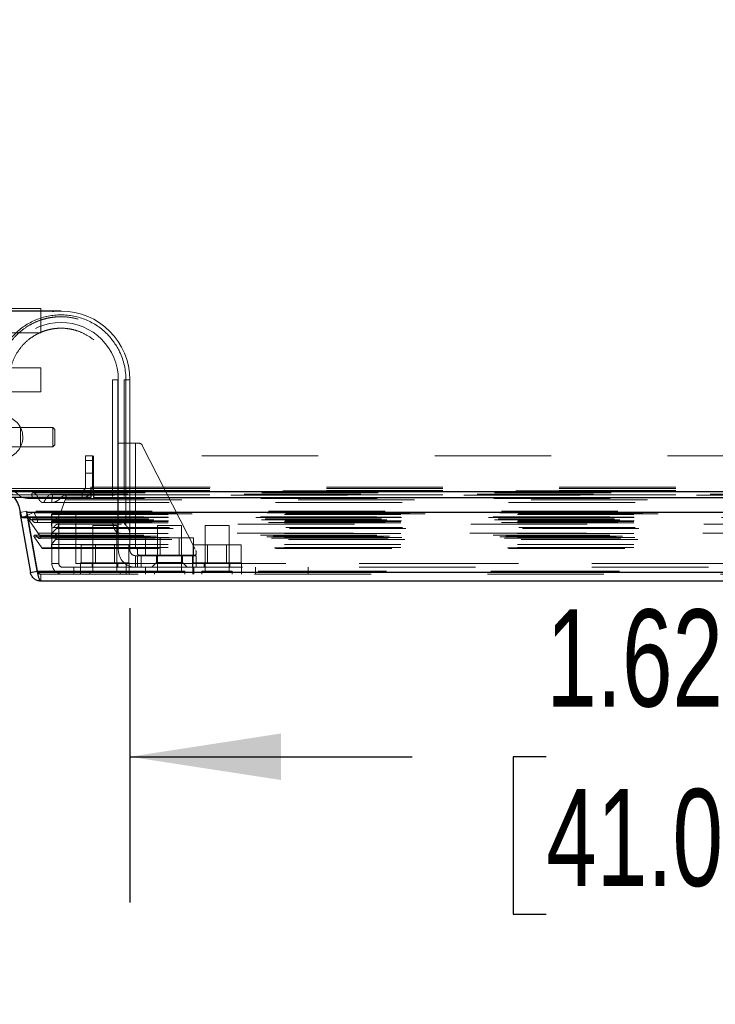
# Model space of a CAD drawing. Header units: inches. Extents: x 0.2 to 10.7, y 0.2 to 7.9.
# Tile 62 of 105: x 3.07 to 3.667, y 5.927 to 6.772. Entities that reach past the tile are written whole.
import ezdxf

# ---------------------------------------------------------------- set-up
doc = ezdxf.new("R2010")
doc.units = ezdxf.units.IN
doc.header["$MEASUREMENT"] = 0
doc.linetypes.add('HIDDEN', pattern=[0.075, 0.05, -0.025])
doc.layers.add('DIMENSIONS', color=140, linetype='Continuous')
doc.styles.add('SLDTEXTSTYLE0', font='TXT', dxfattribs={"width": 0.7})
doc.dimstyles.new('SLDDIMSTYLE1', dxfattribs={"dimtxt": 0.084961, "dimasz": 0.13, "dimexe": 0, "dimexo": 0.0625, "dimgap": 0.02124, "dimtad": 0, "dimtih": 1, "dimtoh": 1, "dimlfac": 12, "dimrnd": 1e-09, "dimzin": 12, "dimdsep": 46, "dimtxsty": 'SLDTEXTSTYLE0', "dimsah": 1, "dimcen": 0.09, "dimadec": 0, "dimazin": 3, "dimtfac": 1, "dimtmove": 0, "dimatfit": 0, "dimfxl": 0, "dimfrac": 2, "dimtolj": 1, "dimtzin": 12, "dimarcsym": 0})

# ---------------------------------------------------------------- blocks, each defined once
blk = doc.blocks.new('_D_2')
at = {"layer": 'DIMENSIONS'}
for p, q in [((2.9148, 6.52233), (2.9148, 6.77233)), ((3.05536, 6.52233), (2.7898, 6.52233)), ((3.00788, 6.36227), (2.7898, 6.36227)), ((2.9148, 6.06432), (2.9148, 6.36227)), ((2.3816, 6.06432), (2.35307, 6.06432)), ((2.35307, 6.06432), (2.35307, 5.92929)), ((2.63407, 6.06432), (2.6626, 6.06432)), ((2.6626, 6.06432), (2.6626, 5.92929)), ((2.78724, 6.06432), (2.9148, 6.06432)), ((2.35307, 5.92929), (2.3816, 5.92929)), ((2.6626, 5.92929), (2.63407, 5.92929))]:
    blk.add_line(p, q, dxfattribs=at)
for points in [[(2.9148, 6.52233), (2.9348, 6.65233), (2.8948, 6.65233)], [(2.9148, 6.36227), (2.8948, 6.23227), (2.9348, 6.23227)]]:
    blk.add_solid(points, dxfattribs=at)
at = {"layer": 'DIMENSIONS', "char_height": 0.083333, "attachment_point": 1, "style": 'SLDTEXTSTYLE0'}
for s, insert in [('1.92', (2.3816, 6.19076)), ('48.8', (2.3816, 6.03671))]:
    blk.add_mtext(s, dxfattribs=dict(at, insert=insert))
blk = doc.blocks.new('_D_4')
at = {"layer": 'DIMENSIONS'}
for p, q in [((3.02981, 6.34035), (3.02981, 6.01479)), ((3.16442, 6.26727), (3.16442, 6.01479)), ((3.02981, 6.13979), (2.77981, 6.13979)), ((3.16442, 6.13979), (3.40697, 6.13979)), ((3.5221, 6.13979), (3.49357, 6.13979)), ((3.49357, 6.13979), (3.49357, 6.00476)), ((3.77457, 6.13979), (3.8031, 6.13979)), ((3.8031, 6.13979), (3.8031, 6.00476)), ((3.49357, 6.00476), (3.5221, 6.00476)), ((3.8031, 6.00476), (3.77457, 6.00476))]:
    blk.add_line(p, q, dxfattribs=at)
for points in [[(3.02981, 6.13979), (2.89981, 6.15979), (2.89981, 6.11979)], [(3.16442, 6.13979), (3.29442, 6.11979), (3.29442, 6.15979)]]:
    blk.add_solid(points, dxfattribs=at)
at = {"layer": 'DIMENSIONS', "char_height": 0.083333, "attachment_point": 1, "style": 'SLDTEXTSTYLE0'}
for s, insert in [('1.62', (3.5221, 6.26623)), ('41.0', (3.5221, 6.11218))]:
    blk.add_mtext(s, dxfattribs=dict(at, insert=insert))

msp = doc.modelspace()

# ---------------------------------------------------------------- linework, layer by layer
at = {"color": 7, "linetype": 'HIDDEN', "lineweight": 18}
for p, q in [((3.087891, 6.5245215), (3.0384118, 6.5245215)), ((3.087891, 6.5036882), (3.087891, 6.5245215)), ((3.0384118, 6.5036882), (3.087891, 6.5036882)), ((3.087891, 6.4736882), (3.0384118, 6.4736882)), ((3.087891, 6.4528549), (3.087891, 6.4736882)), ((3.1496572, 6.4632715), (3.1496572, 6.3418805)), ((3.1540829, 6.3418805), (3.1540829, 6.4632715)), ((3.1540829, 6.4632715), (3.1540829, 6.3418805)), ((3.1540829, 6.3418805), (3.1540829, 6.4632715)), ((3.1540829, 6.4632715), (3.1540829, 6.3418805)), ((3.1540829, 6.3418805), (3.1540829, 6.4632715)), ((3.1540829, 6.4632715), (3.1540829, 6.3418805)), ((3.1540829, 6.3418805), (3.1540829, 6.4632715)), ((3.1540829, 6.4632715), (3.1540829, 6.3418805)), ((3.154574, 6.4088096), (3.154574, 6.4632715)), ((3.154574, 6.4632715), (3.154574, 6.3418805)), ((3.1594953, 6.4632716), (3.1594953, 6.3418805)), ((3.1611297, 6.3418805), (3.1611297, 6.4632715)), ((3.1611297, 6.4632715), (3.1611297, 6.3418805)), ((3.1611297, 6.3418805), (3.1611297, 6.4632715)), ((3.1611297, 6.4632715), (3.1611297, 6.3418805)), ((3.1611297, 6.3418805), (3.1611297, 6.4632715)), ((3.1611297, 6.4632715), (3.1611297, 6.3418805)), ((3.1611297, 6.3418805), (3.1611297, 6.4632715)), ((3.1611297, 6.4632715), (3.1611297, 6.3418805)), ((3.1644165, 6.4632715), (3.1644165, 6.4088096)), ((3.0384118, 6.4528549), (3.087891, 6.4528549)), ((3.0705845, 6.422261), (3.0541803, 6.422261)), ((3.0705845, 6.422261), (3.0705845, 6.4058568)), ((3.0705845, 6.422261), (3.0705845, 6.4058568)), ((3.0984717, 6.422261), (3.0705845, 6.422261)), ((3.0984717, 6.422261), (3.0984717, 6.4058568)), ((3.1001121, 6.4206206), (3.0984717, 6.422261)), ((3.1001121, 6.4206206), (3.1001121, 6.4074973)), ((3.0541803, 6.4058568), (3.0705845, 6.4058568)), ((3.0705845, 6.4058568), (3.0984717, 6.4058568)), ((3.0984717, 6.4058568), (3.1001121, 6.4074973)), ((3.154574, 6.4088096), (3.154574, 6.3189146)), ((3.154574, 6.4088096), (3.1693378, 6.4088096)), ((3.1644165, 6.4088096), (3.1644165, 6.3189146)), ((3.1693378, 6.4088096), (3.1693378, 6.3189146)), ((3.1693378, 6.4088096), (3.1722473, 6.4088096)), ((3.1693378, 6.4088096), (3.1693378, 6.3189146)), ((3.1693378, 6.3189146), (3.1693378, 6.4088096)), ((3.1693378, 6.3189146), (3.1693378, 6.4088096)), ((3.1693378, 6.4088096), (3.1693378, 6.3189146)), ((3.1693378, 6.4088096), (3.1693378, 6.3189146)), ((3.1693378, 6.3189146), (3.1693378, 6.4088096)), ((3.1693378, 6.3189146), (3.1693378, 6.4088096)), ((3.1751714, 6.4070166), (3.2211464, 6.316663)), ((3.126391, 6.3981049), (3.126391, 6.3712715)), ((3.132391, 6.3981049), (3.126391, 6.3981049)), ((3.132391, 6.3981049), (3.132391, 6.3712715)), ((4.9263076, 6.3981049), (3.1333076, 6.3981049)), ((3.1333076, 6.3712715), (3.1333076, 6.3981049)), ((3.1333835, 6.3981049), (3.1333835, 6.3712715)), ((3.126391, 6.3939382), (3.132391, 6.3939382)), ((3.132391, 6.3939382), (3.126391, 6.3939382)), ((3.126391, 6.3939382), (3.132391, 6.3939382)), ((3.132391, 6.3939382), (3.126391, 6.3939382)), ((3.126391, 6.3831049), (3.132391, 6.3831049)), ((3.1308835, 6.3712715), (3.1333835, 6.3712715)), ((3.1308835, 6.3712715), (3.1308835, 6.3682715)), ((3.1333076, 6.3712715), (4.9263076, 6.3712715)), ((3.1333076, 6.3712715), (4.9263076, 6.3712715)), ((3.1333076, 6.3700037), (3.1333076, 6.3712715)), ((3.1333835, 6.3712715), (4.9262318, 6.3712715)), ((3.1333835, 6.3712715), (3.1333835, 6.3622715)), ((3.1333835, 6.3712715), (4.9262318, 6.3712715)), ((3.1333835, 6.3712715), (4.9262318, 6.3712715)), ((3.1333835, 6.3712715), (4.9262318, 6.3712715)), ((3.056641, 6.3700037), (3.1333076, 6.3700037)), ((3.130891, 6.3682715), (3.0578836, 6.3682715)), ((3.0634295, 6.3646534), (3.130891, 6.3646534)), ((3.0967977, 6.3650817), (3.0967822, 6.3650817)), ((4.9627758, 6.3650817), (3.0967978, 6.3650817)), ((4.9512532, 6.3643579), (3.1083178, 6.3643579)), ((3.123391, 6.3682715), (3.123391, 6.3622715)), ((3.130891, 6.3682715), (3.130891, 6.367468)), ((3.1333076, 6.367468), (3.1333076, 6.3700037)), ((3.1333076, 6.3700037), (4.9263076, 6.3700037)), ((3.1333076, 6.3682715), (4.9263076, 6.3682715)), ((3.1333076, 6.3646534), (4.9263076, 6.3646534)), ((3.1049372, 6.3490391), (3.1090276, 6.360231)), ((3.1090276, 6.360231), (4.9505469, 6.360231)), ((3.0700234, 6.3494685), (3.0759323, 6.3505104)), ((3.0725659, 6.345243), (3.0813842, 6.349544)), ((3.0759323, 6.3505104), (3.0850168, 6.2989894)), ((4.983633, 6.3505104), (3.0759416, 6.3505104)), ((3.0759416, 6.3495418), (3.0759416, 6.3505104)), ((3.0850261, 6.2989894), (3.0759416, 6.3505104)), ((3.0813842, 6.349544), (4.9781903, 6.349544)), ((4.9779806, 6.3495708), (3.081594, 6.3495708)), ((3.0823479, 6.3490925), (4.9772267, 6.3490925)), ((3.0823479, 6.3490925), (3.0851816, 6.3430742)), ((3.0823479, 6.3490925), (4.9772267, 6.3490925)), ((3.097251, 6.3455049), (3.097251, 6.3475785)), ((3.097251, 6.3475785), (4.9623236, 6.3475785)), ((3.097251, 6.3475785), (4.9623236, 6.3475785)), ((3.1035234, 6.3481771), (3.0975234, 6.3481771)), ((3.0975234, 6.3481771), (3.0975234, 6.3055104)), ((3.0980843, 6.3484215), (3.1041641, 6.3484919)), ((3.0980843, 6.3484215), (4.9614903, 6.3484215)), ((3.0980843, 6.3484215), (4.9614903, 6.3484215)), ((3.1035234, 6.3481771), (3.1035234, 6.3055104)), ((3.1041641, 6.3484919), (4.9554104, 6.3484919)), ((3.1041641, 6.3484919), (4.9554104, 6.3484919)), ((3.1049372, 6.3490391), (4.9546374, 6.3490391)), ((3.1049372, 6.3490391), (4.9546374, 6.3490391)), ((3.1181068, 6.3481771), (4.9415234, 6.3481771)), ((3.1181068, 6.3481771), (3.1181068, 6.3055104)), ((3.0725659, 6.345243), (4.9870087, 6.345243)), ((3.0725659, 6.345243), (4.9870087, 6.345243)), ((3.0766116, 6.3456683), (4.9829629, 6.3456683)), ((3.0767015, 6.3451586), (4.982873, 6.3451586)), ((3.0776345, 6.3431052), (4.98194, 6.3431052)), ((3.0776345, 6.3431052), (3.0875006, 6.329015)), ((3.0789408, 6.3440544), (3.0789019, 6.3440544)), ((4.9806726, 6.3440544), (3.0789409, 6.3440544)), ((3.0836063, 6.3407047), (4.975963, 6.3407047)), ((3.0851816, 6.3430742), (4.9743929, 6.3430742)), ((3.097251, 6.3455049), (4.9623236, 6.3455049)), ((3.097251, 6.3455049), (4.9623236, 6.3455049)), ((3.097251, 6.3405817), (3.097251, 6.3417549)), ((3.097251, 6.3417549), (4.9623236, 6.3417549)), ((3.097251, 6.3417549), (4.9623236, 6.3417549)), ((3.097251, 6.3405817), (4.9623236, 6.3405817)), ((3.0976676, 6.3450882), (4.9619069, 6.3450882)), ((3.0976676, 6.3421715), (4.9619069, 6.3421715)), ((4.9572961, 6.3394713), (3.1022727, 6.3394713)), ((3.1534401, 6.3381771), (3.1326068, 6.3381771)), ((3.1326068, 6.3381771), (3.1326068, 6.2991146)), ((3.1534401, 6.2991146), (3.1534401, 6.3381771)), ((3.154574, 6.3418805), (3.1540829, 6.3418805)), ((3.154574, 6.3418805), (3.1540829, 6.3418805)), ((3.154574, 6.3418805), (3.1540829, 6.3418805)), ((3.154574, 6.3418805), (3.1540829, 6.3418805)), ((3.154574, 6.3418805), (3.1540829, 6.3418805)), ((3.154574, 6.3418805), (3.1540829, 6.3418805)), ((3.154574, 6.3418805), (3.1540829, 6.3418805)), ((3.154574, 6.3418805), (3.1540829, 6.3418805)), ((3.1644165, 6.3418805), (3.1611297, 6.3418805)), ((3.1644165, 6.3418805), (3.1611297, 6.3418805)), ((3.1644165, 6.3418805), (3.1611297, 6.3418805)), ((3.1644165, 6.3418805), (3.1611297, 6.3418805)), ((3.1644165, 6.3418805), (3.1611297, 6.3418805)), ((3.1644165, 6.3418805), (3.1611297, 6.3418805)), ((3.1644165, 6.3418805), (3.1611297, 6.3418805)), ((3.1644165, 6.3418805), (3.1611297, 6.3418805)), ((3.2089539, 6.3381771), (3.1881206, 6.3381771)), ((3.1881206, 6.3381771), (3.1881206, 6.2991146)), ((3.2089539, 6.2991146), (3.2089539, 6.3381771)), ((3.2498568, 6.3381771), (3.2290234, 6.3381771)), ((3.2290234, 6.3381771), (3.2290234, 6.2991146)), ((3.2498568, 6.2991146), (3.2498568, 6.3381771)), ((3.082986, 6.3298895), (3.0829795, 6.3298895)), ((4.976595, 6.3298895), (3.0829862, 6.3298895)), ((3.1030251, 6.331729), (3.0860605, 6.331729)), ((3.0875006, 6.329015), (4.9720739, 6.329015)), ((3.097251, 6.3314111), (3.1015461, 6.3357357)), ((3.097251, 6.3279661), (3.097251, 6.3314111)), ((3.097251, 6.3314111), (4.9623236, 6.3314111)), ((3.0984896, 6.3364108), (3.0985134, 6.3364108)), ((3.0985135, 6.3364108), (4.9610834, 6.3364108)), ((3.1015461, 6.3357357), (4.9580284, 6.3357357)), ((3.1015461, 6.3357357), (4.9580284, 6.3357357)), ((4.9565587, 6.331729), (3.1030251, 6.331729)), ((3.0821982, 6.3284307), (4.9773764, 6.3284307)), ((3.0821982, 6.3284307), (3.088803, 6.3189981)), ((3.0862356, 6.3272624), (4.9733282, 6.3272624)), ((3.097251, 6.3279661), (4.9623236, 6.3279661)), ((3.097251, 6.3219312), (3.1006169, 6.3262395)), ((3.097251, 6.3193987), (3.097251, 6.3219312)), ((3.097251, 6.3219312), (4.9623236, 6.3219312)), ((3.0981696, 6.3279591), (4.9613942, 6.3279591)), ((3.1006169, 6.3262395), (4.9589576, 6.3262395)), ((3.1225275, 6.3062604), (3.1225275, 6.3216771)), ((3.1327755, 6.3216771), (3.1225275, 6.3216771)), ((3.1327755, 6.3062604), (3.1327755, 6.3216771)), ((3.1532714, 6.3216771), (3.1327755, 6.3216771)), ((3.1348609, 6.3216771), (3.1348609, 6.3062604)), ((3.1511859, 6.3062604), (3.1511859, 6.3216771)), ((3.1532714, 6.3062604), (3.1532714, 6.3216771)), ((3.1635194, 6.3216771), (3.1532714, 6.3216771)), ((3.1635194, 6.3062604), (3.1635194, 6.3216771)), ((3.1780413, 6.3123529), (3.1780413, 6.3277696)), ((3.1882893, 6.3277696), (3.1780413, 6.3277696)), ((3.1882893, 6.3123529), (3.1882893, 6.3277696)), ((3.2087852, 6.3277696), (3.1882893, 6.3277696)), ((3.1903748, 6.3277696), (3.1903748, 6.3123529)), ((3.2066998, 6.3123529), (3.2066998, 6.3277696)), ((3.2087852, 6.3123529), (3.2087852, 6.3277696)), ((3.2190332, 6.3277696), (3.2087852, 6.3277696)), ((3.2189442, 6.3062604), (3.2189442, 6.3216771)), ((3.2291921, 6.3216771), (3.2189442, 6.3216771)), ((3.2190332, 6.3123529), (3.2190332, 6.3277696)), ((3.2291921, 6.3062604), (3.2291921, 6.3216771)), ((3.2496881, 6.3216771), (3.2291921, 6.3216771)), ((3.2312776, 6.3216771), (3.2312776, 6.3062604)), ((3.2476026, 6.3062604), (3.2476026, 6.3216771)), ((3.2496881, 6.3062604), (3.2496881, 6.3216771)), ((3.259936, 6.3216771), (3.2496881, 6.3216771)), ((3.259936, 6.3062604), (3.259936, 6.3216771)), ((3.088803, 6.3189981), (4.9707716, 6.3189981)), ((3.0895337, 6.3185653), (4.9700408, 6.3185653)), ((3.097251, 6.3193987), (4.9623236, 6.3193987)), ((3.097251, 6.3193987), (4.9623236, 6.3193987)), ((3.154574, 6.3189146), (3.1693378, 6.3189146)), ((3.154574, 6.3172742), (3.154574, 6.3189146)), ((3.1644165, 6.3189146), (3.1644165, 6.3172742)), ((3.1693378, 6.3123529), (3.1693378, 6.3025104)), ((3.1693378, 6.3123529), (3.1709782, 6.3123529)), ((3.1693378, 6.3025104), (3.1693378, 6.3123529)), ((3.1693378, 6.3123529), (3.1693378, 6.3025104)), ((3.1693378, 6.3025104), (3.1693378, 6.3123529)), ((3.1709782, 6.3172742), (3.1709782, 6.3143214)), ((3.1709782, 6.3123529), (3.1742591, 6.3123529)), ((3.1709782, 6.3025104), (3.1709782, 6.3123529)), ((3.2198627, 6.312681), (3.1726186, 6.312681)), ((3.1742591, 6.3025104), (3.1742591, 6.3123529)), ((3.2182223, 6.3123529), (3.1742591, 6.3123529)), ((3.1742591, 6.3025104), (3.1742591, 6.3123529)), ((3.1742591, 6.3025104), (3.1742591, 6.3123529)), ((3.1742591, 6.3025104), (3.1742591, 6.3123529)), ((3.1873824, 6.3123529), (3.1873824, 6.3064474)), ((3.2096921, 6.3064474), (3.2096921, 6.3123529)), ((3.2182223, 6.3025104), (3.2182223, 6.3123529)), ((3.2182223, 6.3123529), (3.2215032, 6.3123529)), ((3.2182223, 6.3025104), (3.2182223, 6.3123529)), ((3.2182223, 6.3025104), (3.2182223, 6.3123529)), ((3.2182223, 6.3025104), (3.2182223, 6.3123529)), ((3.2215032, 6.3151751), (3.2215032, 6.3143214)), ((3.2215032, 6.3025104), (3.2215032, 6.3123529)), ((3.0975234, 6.3055104), (3.1035234, 6.3055104)), ((3.1181068, 6.3055104), (3.1612734, 6.3055104)), ((3.1638568, 6.3062604), (3.1221901, 6.3062604)), ((3.1221901, 6.3062604), (3.1221901, 6.3025104)), ((3.1319818, 6.3062604), (3.1319818, 6.3025104)), ((3.1540651, 6.3025104), (3.1540651, 6.3062604)), ((3.1612734, 6.3055104), (3.1612734, 6.2965104)), ((3.1612734, 6.3055104), (4.8983568, 6.3055104)), ((3.1612734, 6.3055104), (4.8983568, 6.3055104)), ((4.8983568, 6.3055104), (3.1612734, 6.3055104)), ((4.8983568, 6.3055104), (3.1612734, 6.3055104)), ((3.1638568, 6.3025104), (3.1638568, 6.3062604)), ((3.1873824, 6.3064474), (3.1834454, 6.3025104)), ((3.1873824, 6.3064474), (3.2096921, 6.3064474)), ((3.2136291, 6.3025104), (3.2096921, 6.3064474)), ((3.2602734, 6.3062604), (3.2186068, 6.3062604)), ((3.2186068, 6.3062604), (3.2186068, 6.3025104)), ((3.2283984, 6.3062604), (3.2283984, 6.3025104)), ((3.2504818, 6.3025104), (3.2504818, 6.3062604)), ((3.2602734, 6.3025104), (3.2602734, 6.3062604)), ((3.0848476, 6.2989596), (3.0850168, 6.2989894)), ((3.0850261, 6.2979476), (3.0850261, 6.2989894)), ((4.9745485, 6.2989894), (3.0850261, 6.2989894)), ((3.0850261, 6.2989894), (4.9745485, 6.2989894)), ((3.0850261, 6.2979476), (4.9745485, 6.2979476)), ((4.9716033, 6.2965104), (3.0879712, 6.2965104)), ((3.0879712, 6.2965104), (3.0879712, 6.2905104)), ((3.1065234, 6.3025104), (3.1162734, 6.3025104)), ((3.1162734, 6.3025104), (3.1162734, 6.2965104)), ((3.1162734, 6.3025104), (3.1612734, 6.3025104)), ((3.1221901, 6.3025104), (3.1221901, 6.2965104)), ((3.1560443, 6.2991146), (3.1300026, 6.2991146)), ((3.1300026, 6.2991146), (3.1300026, 6.2965104)), ((3.1560443, 6.2965104), (3.1560443, 6.2991146)), ((3.1612734, 6.3025104), (4.8983568, 6.3025104)), ((3.1638568, 6.2965104), (3.1638568, 6.3025104)), ((3.1777734, 6.3025104), (3.1777734, 6.2965104)), ((3.2115581, 6.2991146), (3.1855164, 6.2991146)), ((3.1855164, 6.2991146), (3.1855164, 6.2965104)), ((3.2115581, 6.2965104), (3.2115581, 6.2991146)), ((3.2186068, 6.3025104), (3.2186068, 6.2965104)), ((3.2194401, 6.2965104), (3.2194401, 6.3025104)), ((3.2524609, 6.2991146), (3.2264193, 6.2991146)), ((3.2264193, 6.2991146), (3.2264193, 6.2965104)), ((3.2524609, 6.2965104), (3.2524609, 6.2991146)), ((3.2602734, 6.2965104), (3.2602734, 6.3025104)), ((3.2725234, 6.3025104), (3.2725234, 6.2965104)), ((3.3175234, 6.3025104), (3.3175234, 6.2965104))]:
    msp.add_line(p, q, dxfattribs=at)
at = {"color": 7, "linetype": 'Continuous', "lineweight": 25}
for p, q in [((3.056641, 6.367468), (3.1333076, 6.367468)), ((3.130891, 6.367468), (3.130891, 6.3622715)), ((3.130891, 6.3646534), (3.1333076, 6.3646534)), ((3.1333076, 6.367468), (4.9263076, 6.367468)), ((3.1333076, 6.367468), (3.1333076, 6.3622715)), ((3.130891, 6.3622715), (3.0578836, 6.3622715)), ((3.1333076, 6.3622715), (4.9263076, 6.3622715)), ((3.0700234, 6.3494685), (3.079108, 6.2979476)), ((3.0759416, 6.3494685), (3.0759416, 6.3495418)), ((4.983633, 6.3494685), (3.0759416, 6.3494685)), ((3.0850261, 6.2979476), (3.0759416, 6.3494685)), ((3.0714327, 6.3456683), (3.0766116, 6.3456683)), ((3.0722005, 6.3451586), (3.0767015, 6.3451586)), ((3.079108, 6.2979476), (3.0848476, 6.2989596)), ((4.9745485, 6.2979476), (3.0850261, 6.2979476)), ((4.9716033, 6.2905104), (3.0879712, 6.2905104))]:
    msp.add_line(p, q, dxfattribs=at)
at = {"color": 7, "linetype": 'HIDDEN', "lineweight": 18, "flags": 128}
for points in [[(4.9959857, 6.3680893), (4.0450859, 6.3680898), (3.0636014, 6.3680893)], [(4.9776925, 6.3661985), (4.0450859, 6.3661993), (3.0818864, 6.3661985)], [(4.9512785, 6.3643579), (4.0450859, 6.3643571), (3.1083227, 6.3643579)], [(3.076994, 6.3615024), (3.9515736, 6.3615056), (4.982574, 6.3615024)], [(3.0769964, 6.3615023), (4.0699555, 6.3615025), (4.9825799, 6.3615023)], [(3.0895361, 6.3579622), (4.0144953, 6.3579618), (4.9700456, 6.3579622)], [(3.0983027, 6.357944), (4.0144953, 6.3579439), (4.9612683, 6.357944)]]:
    msp.add_lwpolyline(points, dxfattribs=at)
at = {"color": 7, "linetype": 'HIDDEN', "lineweight": 18}
for centre, radius, start, end in [((3.1053614, 6.4632715), 0.0590551, 0, 180), ((3.1053614, 6.4632715), 0.0492126, 0, 180), ((3.0541803, 6.4140589), 0.0183727, 180, 105), ((3.1722473, 6.4055288), 0.0032808, 26.9685359, 90), ((3.123391, 6.3712715), 0.003, 270, 0), ((3.123391, 6.3712715), 0.009, 270, 0), ((3.081594, 6.3487375), 0.0008333, 25.2138143, 104.5756249), ((3.098094, 6.3475785), 0.0008431, 90.6632842, 180), ((3.1041545, 6.3493252), 0.0008333, 270.6632842, 339.9234572), ((3.0722005, 6.345992), 0.0008333, 270, 296), ((3.0976676, 6.3455049), 0.0004167, 180, 270), ((3.0976676, 6.3417549), 0.0004167, 90, 180), ((3.100376, 6.3436299), 0.0014583, 270, 90), ((3.154574, 6.3308767), 0.0098425, 0, 48.2366023), ((3.1529336, 6.330166), 0.0016404, 0, 45.5237276), ((3.0895337, 6.3193987), 0.0008333, 208.7326247, 270), ((3.0964176, 6.3193987), 0.0008333, 270, 0), ((3.1693378, 6.3172742), 0.0147638, 180, 270), ((3.1693378, 6.3172742), 0.0049213, 180, 270), ((3.1693378, 6.3172742), 0.0016404, 0, 90), ((3.1726186, 6.3143214), 0.0016404, 180, 270), ((3.2198627, 6.3143214), 0.0016404, 270, 0), ((3.2182223, 6.3151751), 0.0032808, 0, 26.9685359), ((3.1065234, 6.3055104), 0.009, 180, 270), ((3.1065234, 6.3055104), 0.003, 180, 270)]:
    msp.add_arc(centre, radius, start, end, dxfattribs=at)
at = {"color": 7, "linetype": 'Continuous', "lineweight": 25}
msp.add_arc((3.0722005, 6.345992), 0.0008333, 202.8577604, 270, dxfattribs=at)
at = {"color": 7, "linetype": 'HIDDEN', "lineweight": 18}
for points, knots in [([(3.1611305, 6.4632715), (3.1611399, 6.4715419), (3.1578613, 6.4859543), (3.1451843, 6.504077), (3.1275218, 6.5160648), (3.1053614, 6.5205262), (3.0832011, 6.5160648), (3.0655385, 6.504077), (3.0528616, 6.4859543), (3.0495829, 6.4715419), (3.0495924, 6.4632715)], [4.71241411, 4.71241411, 4.71241411, 4.71241411, 5.15721613, 5.48839216, 5.88580339, 6.28321463, 6.68062587, 7.0780371, 7.40921314, 7.85401516, 7.85401516, 7.85401516, 7.85401516]), ([(3.0495924, 6.4632715), (3.0495829, 6.4715419), (3.0528616, 6.4859543), (3.0655385, 6.504077), (3.0832011, 6.5160648), (3.1053614, 6.5205262), (3.1275218, 6.5160648), (3.1451843, 6.504077), (3.1578613, 6.4859543), (3.1611399, 6.4715419), (3.1611305, 6.4632715)], [4.71236405, 4.71236405, 4.71236405, 4.71236405, 5.15716608, 5.48834211, 5.88575335, 6.2831646, 6.68057584, 7.07798708, 7.40916311, 7.85396503, 7.85396503, 7.85396503, 7.85396503]), ([(3.1611305, 6.4632715), (3.1611399, 6.4715419), (3.1578613, 6.4859543), (3.1451843, 6.504077), (3.1275218, 6.5160648), (3.1053614, 6.5205262), (3.0832011, 6.5160648), (3.0655385, 6.504077), (3.0528616, 6.4859543), (3.0495829, 6.4715419), (3.0495924, 6.4632715)], [4.71241411, 4.71241411, 4.71241411, 4.71241411, 5.15721613, 5.48839216, 5.88580339, 6.28321463, 6.68062587, 7.0780371, 7.40921314, 7.85401516, 7.85401516, 7.85401516, 7.85401516]), ([(3.0495924, 6.4632715), (3.0495829, 6.4715419), (3.0528616, 6.4859543), (3.0655385, 6.504077), (3.0832011, 6.5160648), (3.1053614, 6.5205262), (3.1275218, 6.5160648), (3.1451843, 6.504077), (3.1578613, 6.4859543), (3.1611399, 6.4715419), (3.1611305, 6.4632715)], [4.71236405, 4.71236405, 4.71236405, 4.71236405, 5.15716608, 5.48834211, 5.88575335, 6.2831646, 6.68057584, 7.07798708, 7.40916311, 7.85396514, 7.85396514, 7.85396514, 7.85396514]), ([(3.1611305, 6.4632715), (3.1611399, 6.4715419), (3.1578613, 6.4859543), (3.1451843, 6.504077), (3.1275218, 6.5160648), (3.1053614, 6.5205262), (3.0832011, 6.5160648), (3.0655385, 6.504077), (3.0528616, 6.4859543), (3.0495829, 6.4715419), (3.0495924, 6.4632715)], [4.71241411, 4.71241411, 4.71241411, 4.71241411, 5.15721613, 5.48839216, 5.88580339, 6.28321463, 6.68062587, 7.0780371, 7.40921314, 7.85401516, 7.85401516, 7.85401516, 7.85401516]), ([(3.0495924, 6.4632715), (3.0495829, 6.4715419), (3.0528616, 6.4859543), (3.0655385, 6.504077), (3.0832011, 6.5160648), (3.1053614, 6.5205262), (3.1275218, 6.5160648), (3.1451843, 6.504077), (3.1578613, 6.4859543), (3.1611399, 6.4715419), (3.1611305, 6.4632715)], [4.71236405, 4.71236405, 4.71236405, 4.71236405, 5.15716608, 5.48834211, 5.88575335, 6.2831646, 6.68057584, 7.07798708, 7.40916311, 7.85396503, 7.85396503, 7.85396503, 7.85396503]), ([(3.1611305, 6.4632715), (3.1611399, 6.4715419), (3.1578613, 6.4859543), (3.1451843, 6.504077), (3.1275218, 6.5160648), (3.1053614, 6.5205262), (3.0832011, 6.5160648), (3.0655385, 6.504077), (3.0528616, 6.4859543), (3.0495829, 6.4715419), (3.0495924, 6.4632715)], [4.71241411, 4.71241411, 4.71241411, 4.71241411, 5.15721613, 5.48839216, 5.88580339, 6.28321463, 6.68062587, 7.0780371, 7.40921314, 7.85401516, 7.85401516, 7.85401516, 7.85401516]), ([(3.0495924, 6.4632715), (3.0495829, 6.4715419), (3.0528616, 6.4859543), (3.0655385, 6.504077), (3.0832011, 6.5160648), (3.1053614, 6.5205262), (3.1275218, 6.5160648), (3.1451843, 6.504077), (3.1578613, 6.4859543), (3.1611399, 6.4715419), (3.1611305, 6.4632715)], [4.71236405, 4.71236405, 4.71236405, 4.71236405, 5.15716608, 5.48834211, 5.88575335, 6.2831646, 6.68057584, 7.07798708, 7.40916311, 7.85396514, 7.85396514, 7.85396514, 7.85396514]), ([(3.0513498, 6.4632579), (3.0516033, 6.4676196), (3.0521052, 6.4762568), (3.0567339, 6.4880079), (3.0630832, 6.4976761), (3.0703777, 6.5049499), (3.0777626, 6.5100849), (3.0846857, 6.5134694), (3.090975, 6.5155738), (3.0972396, 6.5169163), (3.104285, 6.5175802), (3.1126932, 6.5171591), (3.122269, 6.5150526), (3.1325365, 6.5105841), (3.1427259, 6.5031863), (3.1500482, 6.4944559), (3.1547293, 6.4859307), (3.1574585, 6.4786099), (3.1592102, 6.4709644), (3.1593557, 6.4657579), (3.1594252, 6.4632674)], [0, 0, 0, 0, 0.07677257, 0.15202587, 0.21979321, 0.28005189, 0.3328038, 0.37802886, 0.41573246, 0.44970215, 0.49102275, 0.54040342, 0.59784483, 0.66331816, 0.73684016, 0.81838403, 0.86226343, 0.90815695, 0.95606808, 1, 1, 1, 1]), ([(3.0610657, 6.4632715), (3.0613515, 6.4670923), (3.0618971, 6.474388), (3.065899, 6.484146), (3.0711903, 6.4919291), (3.0772055, 6.4977612), (3.0832669, 6.5018587), (3.0889308, 6.5045424), (3.0940655, 6.5061955), (3.0991727, 6.5072327), (3.1049091, 6.5077149), (3.1117453, 6.5073093), (3.1195197, 6.5055315), (3.1278451, 6.5018387), (3.1360949, 6.4957703), (3.1433881, 6.487025), (3.147582, 6.4777121), (3.1494722, 6.4692514), (3.1495895, 6.4647392), (3.1496493, 6.4624366)], [0, 0, 0, 0, 0.081792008, 0.156182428, 0.223169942, 0.28273254, 0.334871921, 0.379568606, 0.416827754, 0.450406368, 0.491253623, 0.540064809, 0.596840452, 0.661552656, 0.734217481, 0.814808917, 0.903310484, 0.950659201, 1, 1, 1, 1]), ([(3.1540829, 6.4632716), (3.151268, 6.4632715), (3.1480486, 6.4632715), (3.151268, 6.4632715), (3.1540829, 6.4632716)], [0.027131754, 0.027131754, 0.027131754, 0.027131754, 0.5, 0.972868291, 0.972868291, 0.972868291, 0.972868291]), ([(3.1540829, 6.4632716), (3.151268, 6.4632715), (3.1480486, 6.4632715), (3.151268, 6.4632715), (3.1540829, 6.4632716)], [0.027131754, 0.027131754, 0.027131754, 0.027131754, 0.5, 0.972868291, 0.972868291, 0.972868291, 0.972868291]), ([(3.1643076, 6.4632715), (3.1642819, 6.4632715), (3.1642046, 6.4632715), (3.1636062, 6.4632715), (3.1625943, 6.4632715), (3.1616179, 6.4632715), (3.1611297, 6.4632715)], [0, 0, 0, 0, 0.14247917, 0.42831945, 0.71415972, 1, 1, 1, 1]), ([(3.1643076, 6.4632715), (3.1642819, 6.4632715), (3.1642046, 6.4632715), (3.1636062, 6.4632715), (3.1625943, 6.4632715), (3.1616179, 6.4632715), (3.1611297, 6.4632715)], [0, 0, 0, 0, 0.14247921, 0.42831947, 0.71415974, 1, 1, 1, 1]), ([(3.1643076, 6.4632715), (3.1642819, 6.4632715), (3.1642046, 6.4632715), (3.1636062, 6.4632715), (3.1625943, 6.4632715), (3.1616179, 6.4632715), (3.1611297, 6.4632715)], [0, 0, 0, 0, 0.14247917, 0.42831945, 0.71415972, 1, 1, 1, 1]), ([(3.1643076, 6.4632715), (3.1642819, 6.4632715), (3.1642046, 6.4632715), (3.1636062, 6.4632715), (3.1625943, 6.4632715), (3.1616179, 6.4632715), (3.1611297, 6.4632715)], [0, 0, 0, 0, 0.14247921, 0.42831947, 0.71415974, 1, 1, 1, 1]), ([(3.1643076, 6.4632715), (3.1642819, 6.4632715), (3.1642046, 6.4632715), (3.1636062, 6.4632715), (3.1625943, 6.4632715), (3.1616179, 6.4632715), (3.1611297, 6.4632715)], [0, 0, 0, 0, 0.14247917, 0.42831945, 0.71415972, 1, 1, 1, 1]), ([(3.1643076, 6.4632715), (3.1642819, 6.4632715), (3.1642046, 6.4632715), (3.1636062, 6.4632715), (3.1625943, 6.4632715), (3.1616179, 6.4632715), (3.1611297, 6.4632715)], [0, 0, 0, 0, 0.14247921, 0.42831947, 0.71415974, 1, 1, 1, 1]), ([(3.1643076, 6.4632715), (3.1642819, 6.4632715), (3.1642046, 6.4632715), (3.1636062, 6.4632715), (3.1625943, 6.4632715), (3.1616179, 6.4632715), (3.1611297, 6.4632715)], [0, 0, 0, 0, 0.14247917, 0.42831945, 0.71415972, 1, 1, 1, 1]), ([(3.1643076, 6.4632715), (3.1642819, 6.4632715), (3.1642046, 6.4632715), (3.1636062, 6.4632715), (3.1625943, 6.4632715), (3.1616179, 6.4632715), (3.1611297, 6.4632715)], [0, 0, 0, 0, 0.14247921, 0.42831947, 0.71415974, 1, 1, 1, 1]), ([(3.1090276, 6.360231), (3.1091281, 6.360471), (3.1093106, 6.3609071), (3.1095262, 6.3615189), (3.109666, 6.3620142), (3.1097349, 6.3624333), (3.1097633, 6.3628043), (3.1097265, 6.3631689), (3.109612, 6.3635121), (3.1094219, 6.3638162), (3.1091124, 6.3640778), (3.1086758, 6.3643205), (3.1080728, 6.364415), (3.1074403, 6.3641355), (3.1067912, 6.3635866), (3.1061023, 6.3628454), (3.1053241, 6.3620226), (3.1046266, 6.3612915), (3.1039046, 6.3606342), (3.103086, 6.3600063), (3.1020587, 6.3593481), (3.1008525, 6.3587391), (3.0996984, 6.3582718), (3.0987602, 6.3579881), (3.0981642, 6.3579124), (3.0978076, 6.3580361), (3.0976103, 6.3582115), (3.0974821, 6.3584467), (3.0974247, 6.3587281), (3.0974033, 6.3590621), (3.0974152, 6.3594688), (3.0975022, 6.3600274), (3.0976547, 6.360829), (3.0978463, 6.3617092), (3.0980154, 6.3625396), (3.0981099, 6.3631789), (3.0981493, 6.3637095), (3.0981428, 6.3641398), (3.0980519, 6.3644951), (3.0978824, 6.3647971), (3.0976536, 6.364975), (3.0972964, 6.3651013), (3.096698, 6.3651123), (3.095903, 6.3648547), (3.0950579, 6.3643028), (3.0942837, 6.3636082), (3.0935276, 6.3627809), (3.0927962, 6.3618379), (3.0920904, 6.3607792), (3.0915051, 6.3597967), (3.0910935, 6.3589649), (3.0908208, 6.3585249), (3.0906399, 6.3583126), (3.0904531, 6.3581859), (3.0902133, 6.3580586), (3.0898617, 6.3579552), (3.0892909, 6.3579503), (3.0885754, 6.358223), (3.0878228, 6.3587915), (3.0871196, 6.3595603), (3.086446, 6.3605435), (3.085889, 6.3616208), (3.0854469, 6.3625964), (3.0851088, 6.3632973), (3.084848, 6.3637889), (3.0845862, 6.3642138), (3.0842673, 6.3646216), (3.0838635, 6.3650545), (3.0834121, 6.3654432), (3.0829304, 6.3657687), (3.0824338, 6.3660262), (3.0819326, 6.3662053), (3.0814127, 6.3662815), (3.0809901, 6.3662504), (3.080692, 6.3660899), (3.0805423, 6.3658923), (3.0804352, 6.3656383), (3.0803688, 6.3653494), (3.0803349, 6.3650842), (3.0803645, 6.3647562), (3.0803944, 6.3642666), (3.0804506, 6.3636545), (3.0804764, 6.3630401), (3.0804292, 6.3625494), (3.0803099, 6.3621001), (3.0799364, 6.3616887), (3.0793813, 6.3614792), (3.0787168, 6.3613956), (3.0780308, 6.3613961), (3.0773502, 6.3614543), (3.0766657, 6.3615449), (3.0759784, 6.3616527), (3.0748814, 6.3618305), (3.0735595, 6.3619934), (3.0722163, 6.3623477), (3.0712768, 6.3627557), (3.070592, 6.3631811), (3.0699855, 6.3636418), (3.0694155, 6.3641545), (3.0688629, 6.3647049), (3.0682974, 6.3652554), (3.0673661, 6.3660963), (3.0659474, 6.3670373), (3.064507, 6.3677806), (3.06356, 6.3681087), (3.0632211, 6.3682055), (3.0629791, 6.3682183), (3.0627967, 6.3681892), (3.0626473, 6.3681091), (3.0625188, 6.3679555), (3.0624926, 6.3676315), (3.0625282, 6.3672275), (3.0626497, 6.3667323), (3.0628388, 6.3661564), (3.0631002, 6.3654426), (3.0633132, 6.3649321), (3.0634295, 6.3646534)], [0, 0, 0, 0, 0.00887305, 0.01612679, 0.02174796, 0.0259186, 0.02987559, 0.03354539, 0.03754947, 0.04179969, 0.04628167, 0.05341962, 0.06299658, 0.07323931, 0.08260003, 0.09720872, 0.11179452, 0.12614669, 0.13687194, 0.15079983, 0.16783474, 0.18756148, 0.2086081, 0.22181651, 0.23090106, 0.23507366, 0.23844559, 0.24117942, 0.24414987, 0.24774331, 0.25183856, 0.2570825, 0.26590121, 0.27829399, 0.28651893, 0.29343884, 0.2991001, 0.3035105, 0.30704742, 0.31095525, 0.31529414, 0.31879183, 0.32740701, 0.34200598, 0.3552752, 0.36904964, 0.38332096, 0.3981625, 0.41363445, 0.42977457, 0.43930992, 0.44536838, 0.44836698, 0.45054688, 0.45437496, 0.45979438, 0.46676857, 0.48006376, 0.49279918, 0.50500221, 0.51986264, 0.53627398, 0.54758299, 0.55656263, 0.56313647, 0.56740495, 0.57474284, 0.58236469, 0.59028608, 0.59853048, 0.6063377, 0.61412248, 0.621898, 0.62985382, 0.63289758, 0.63593224, 0.6390937, 0.64231578, 0.64555646, 0.64753971, 0.65279376, 0.661246, 0.66723892, 0.67241999, 0.67681358, 0.68265402, 0.69238384, 0.70264508, 0.71282685, 0.72309768, 0.73343621, 0.74382656, 0.7542627, 0.78319511, 0.80375407, 0.81587507, 0.82713426, 0.83743592, 0.84673967, 0.85776449, 0.86808313, 0.87757271, 0.90736347, 0.9387904, 0.94628522, 0.95136786, 0.95416197, 0.95734598, 0.95968513, 0.96129006, 0.96451959, 0.96942276, 0.97440303, 0.98110092, 0.98967952, 1, 1, 1, 1]), ([(3.0851816, 6.3430742), (3.0851949, 6.3429672), (3.0852213, 6.342755), (3.0852304, 6.3424369), (3.0852174, 6.342132), (3.0851798, 6.3418495), (3.0851179, 6.3415969), (3.0850293, 6.3413805), (3.0849032, 6.3411805), (3.0846239, 6.3409643), (3.0841654, 6.3407476), (3.0835305, 6.3406709), (3.0828063, 6.3407818), (3.0821432, 6.3410915), (3.0815425, 6.3415432), (3.080978, 6.3421336), (3.0804548, 6.3427425), (3.0799641, 6.3432612), (3.0795669, 6.3436298), (3.079243, 6.3438878), (3.0787883, 6.3441553), (3.0783191, 6.3442989), (3.0779215, 6.3440483), (3.0777524, 6.3438225), (3.0776498, 6.343571), (3.0775969, 6.3433209), (3.0776227, 6.3431728), (3.0776345, 6.3431052)], [0, 0, 0, 0, 0.02322157, 0.04607307, 0.06793508, 0.08841304, 0.10737062, 0.1249654, 0.14170748, 0.16512106, 0.21422281, 0.28836605, 0.36123872, 0.43139509, 0.49996792, 0.56672912, 0.64214836, 0.70387385, 0.7517319, 0.78634858, 0.81741925, 0.89720911, 0.92303849, 0.94658942, 0.96765629, 0.98525275, 1, 1, 1, 1]), ([(3.1015461, 6.3357357), (3.101719, 6.3359148), (3.1020412, 6.3362486), (3.1024639, 6.336762), (3.1027968, 6.3372235), (3.103045, 6.3376351), (3.1032022, 6.3380352), (3.10328, 6.3384099), (3.103303, 6.3387482), (3.1032546, 6.3390584), (3.1030894, 6.3393058), (3.102858, 6.3394369), (3.1026122, 6.3394954), (3.102325, 6.3394954), (3.10196, 6.3393947), (3.1015084, 6.339154), (3.1009712, 6.3387851), (3.1004534, 6.3383256), (3.0999712, 6.3378566), (3.0995568, 6.3374202), (3.0991504, 6.3369823), (3.0988294, 6.3366532), (3.0985795, 6.3364505), (3.0984031, 6.3363369), (3.0982088, 6.3362677), (3.0980009, 6.3363068), (3.097814, 6.3364104), (3.0976639, 6.3365497), (3.0975641, 6.3367248), (3.0974765, 6.336964), (3.097403, 6.3372658), (3.0973167, 6.3377451), (3.097249, 6.3384583), (3.0972223, 6.3394525), (3.0972408, 6.3401822), (3.097251, 6.3405817)], [0, 0, 0, 0, 0.05219963, 0.09726501, 0.1350835, 0.16585522, 0.19027939, 0.21316143, 0.23260469, 0.24816485, 0.26635917, 0.28870287, 0.30794294, 0.32702399, 0.357281, 0.39634537, 0.44476095, 0.5032693, 0.54474613, 0.58638424, 0.62779335, 0.66818875, 0.68419998, 0.7004267, 0.7165373, 0.7330178, 0.75074485, 0.76138727, 0.77404621, 0.78946884, 0.80797296, 0.82905789, 0.87447767, 0.93128123, 1, 1, 1, 1]), ([(3.1497297, 6.3418805), (3.1497184, 6.341798), (3.1496969, 6.3416398), (3.149674, 6.3415753), (3.1496594, 6.341645), (3.1496579, 6.341803), (3.1496572, 6.3418805)], [0, 0, 0, 0, 0.27709541, 0.53207823, 0.77039419, 1, 1, 1, 1]), ([(3.1496572, 6.3418805), (3.1497124, 6.3409014), (3.1498228, 6.3389438), (3.1507276, 6.3361297), (3.1521061, 6.3335152), (3.1534239, 6.3320628), (3.1540829, 6.3313365)], [0, 0, 0, 0, 0.25002927, 0.49990886, 0.74993647, 1, 1, 1, 1]), ([(3.1540829, 6.3418805), (3.1534229, 6.3418805), (3.1521031, 6.3418805), (3.1507397, 6.3418805), (3.1499386, 6.3418805), (3.1498363, 6.3418805), (3.1498023, 6.3418805)], [0, 0, 0, 0, 0.28597484, 0.57190862, 0.8576731, 1, 1, 1, 1]), ([(3.1498023, 6.3418805), (3.1498363, 6.3418805), (3.1499386, 6.3418805), (3.1507397, 6.3418805), (3.1521031, 6.3418805), (3.1534229, 6.3418805), (3.1540829, 6.3418805)], [0, 0, 0, 0, 0.142326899, 0.428091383, 0.714025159, 1, 1, 1, 1]), ([(3.1540829, 6.3418805), (3.1534229, 6.3418805), (3.1521031, 6.3418805), (3.1507397, 6.3418805), (3.1499386, 6.3418805), (3.1498363, 6.3418805), (3.1498023, 6.3418805)], [0, 0, 0, 0, 0.285974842, 0.57190862, 0.857673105, 1, 1, 1, 1]), ([(3.1498023, 6.3418805), (3.1498363, 6.3418805), (3.1499386, 6.3418805), (3.1507397, 6.3418805), (3.1521031, 6.3418805), (3.1534229, 6.3418805), (3.1540829, 6.3418805)], [0, 0, 0, 0, 0.1423269, 0.42809138, 0.71402516, 1, 1, 1, 1]), ([(3.1540829, 6.3418805), (3.1534229, 6.3418805), (3.1521031, 6.3418805), (3.1507397, 6.3418805), (3.1499386, 6.3418805), (3.1498363, 6.3418805), (3.1498023, 6.3418805)], [0, 0, 0, 0, 0.28597484, 0.57190862, 0.8576731, 1, 1, 1, 1]), ([(3.1498023, 6.3418805), (3.1498363, 6.3418805), (3.1499386, 6.3418805), (3.1507397, 6.3418805), (3.1521031, 6.3418805), (3.1534229, 6.3418805), (3.1540829, 6.3418805)], [0, 0, 0, 0, 0.1423269, 0.42809138, 0.71402516, 1, 1, 1, 1]), ([(3.1540829, 6.3418805), (3.1540829, 6.339109), (3.1540829, 6.3350114), (3.1540829, 6.3318857), (3.1540829, 6.3310619), (3.1540829, 6.3318857), (3.1540829, 6.3350114), (3.1540829, 6.339109), (3.1540829, 6.3418805)], [3.14159265, 3.14159265, 3.14159265, 3.14159265, 3.92699082, 4.3196899, 4.71238898, 5.10508806, 5.49778714, 6.28318531, 6.28318531, 6.28318531, 6.28318531]), ([(3.1540829, 6.3418805), (3.1540829, 6.339109), (3.1540829, 6.3350114), (3.1540829, 6.3318857), (3.1540829, 6.3310619), (3.1540829, 6.3318857), (3.1540829, 6.3350114), (3.1540829, 6.339109), (3.1540829, 6.3418805)], [3.14159265, 3.14159265, 3.14159265, 3.14159265, 3.92699082, 4.3196899, 4.71238898, 5.10508806, 5.49778714, 6.28318531, 6.28318531, 6.28318531, 6.28318531]), ([(3.1540829, 6.3418805), (3.1540829, 6.339109), (3.1540829, 6.3350114), (3.1540829, 6.3318857), (3.1540829, 6.3310619), (3.1540829, 6.3318857), (3.1540829, 6.3350114), (3.1540829, 6.339109), (3.1540829, 6.3418805)], [3.14159265, 3.14159265, 3.14159265, 3.14159265, 3.92699082, 4.3196899, 4.71238898, 5.10508806, 5.49778714, 6.28318531, 6.28318531, 6.28318531, 6.28318531]), ([(3.1540829, 6.3418805), (3.1540829, 6.339109), (3.1540829, 6.3350114), (3.1540829, 6.3318857), (3.1540829, 6.3310619), (3.1540829, 6.3318857), (3.1540829, 6.3350114), (3.1540829, 6.339109), (3.1540829, 6.3418805)], [3.14159265, 3.14159265, 3.14159265, 3.14159265, 3.92699082, 4.3196899, 4.71238898, 5.10508806, 5.49778714, 6.28318531, 6.28318531, 6.28318531, 6.28318531]), ([(3.1594953, 6.3418805), (3.1595171, 6.3415366), (3.1595609, 6.3408482), (3.1599002, 6.3398649), (3.1604039, 6.3389548), (3.1608879, 6.3384636), (3.1611297, 6.3382182)], [0, 0, 0, 0, 0.24978584, 0.50010888, 0.75032726, 1, 1, 1, 1]), ([(3.1611297, 6.3418805), (3.1611297, 6.3414011), (3.1611297, 6.3409219), (3.1611297, 6.3400361), (3.1611297, 6.3396299), (3.1611297, 6.3389519), (3.1611297, 6.3386805), (3.1611297, 6.3383136), (3.1611297, 6.3382182), (3.1611297, 6.3382182), (3.1611297, 6.3383136), (3.1611297, 6.3386805), (3.1611297, 6.3389519), (3.1611297, 6.3396299), (3.1611297, 6.3400361), (3.1611297, 6.3409219), (3.1611297, 6.3414011), (3.1611297, 6.3418805)], [0, 0, 0, 0, 0.125, 0.125, 0.25, 0.25, 0.375, 0.375, 0.5, 0.5, 0.625, 0.625, 0.75, 0.75, 0.875, 0.875, 1, 1, 1, 1]), ([(3.1611297, 6.3418805), (3.1611297, 6.3414011), (3.1611297, 6.3409219), (3.1611297, 6.3400361), (3.1611297, 6.3396299), (3.1611297, 6.3389519), (3.1611297, 6.3386805), (3.1611297, 6.3383136), (3.1611297, 6.3382182), (3.1611297, 6.3382182), (3.1611297, 6.3383136), (3.1611297, 6.3386805), (3.1611297, 6.3389519), (3.1611297, 6.3396299), (3.1611297, 6.3400361), (3.1611297, 6.3409219), (3.1611297, 6.3414011), (3.1611297, 6.3418805)], [0, 0, 0, 0, 0.125, 0.125, 0.25, 0.25, 0.375, 0.375, 0.5, 0.5, 0.625, 0.625, 0.75, 0.75, 0.875, 0.875, 1, 1, 1, 1]), ([(3.1611297, 6.3418805), (3.1611297, 6.3414011), (3.1611297, 6.3409219), (3.1611297, 6.3400361), (3.1611297, 6.3396299), (3.1611297, 6.3389519), (3.1611297, 6.3386805), (3.1611297, 6.3383136), (3.1611297, 6.3382182), (3.1611297, 6.3382182), (3.1611297, 6.3383136), (3.1611297, 6.3386805), (3.1611297, 6.3389519), (3.1611297, 6.3396299), (3.1611297, 6.3400361), (3.1611297, 6.3409219), (3.1611297, 6.3414011), (3.1611297, 6.3418805)], [0, 0, 0, 0, 0.125, 0.125, 0.25, 0.25, 0.375, 0.375, 0.5, 0.5, 0.625, 0.625, 0.75, 0.75, 0.875, 0.875, 1, 1, 1, 1]), ([(3.1611297, 6.3418805), (3.1611297, 6.3414011), (3.1611297, 6.3409219), (3.1611297, 6.3400361), (3.1611297, 6.3396299), (3.1611297, 6.3389519), (3.1611297, 6.3386805), (3.1611297, 6.3383136), (3.1611297, 6.3382182), (3.1611297, 6.3382182), (3.1611297, 6.3383136), (3.1611297, 6.3386805), (3.1611297, 6.3389519), (3.1611297, 6.3396299), (3.1611297, 6.3400361), (3.1611297, 6.3409219), (3.1611297, 6.3414011), (3.1611297, 6.3418805)], [0, 0, 0, 0, 0.125, 0.125, 0.25, 0.25, 0.375, 0.375, 0.5, 0.5, 0.625, 0.625, 0.75, 0.75, 0.875, 0.875, 1, 1, 1, 1]), ([(3.0875006, 6.329015), (3.0875512, 6.3288984), (3.0876428, 6.3286871), (3.0877542, 6.3283908), (3.0878218, 6.3281537), (3.0878733, 6.3279174), (3.0878228, 6.327623), (3.0876401, 6.327316), (3.0873644, 6.3271044), (3.087033, 6.3270031), (3.086726, 6.32703), (3.0864648, 6.3271267), (3.0862462, 6.3272498), (3.0860684, 6.3273735), (3.0859301, 6.3274818), (3.0857153, 6.3276698), (3.0854245, 6.3279742), (3.0850451, 6.3284093), (3.0847086, 6.3288284), (3.084349, 6.3292118), (3.0839257, 6.329543), (3.0834301, 6.3298002), (3.0829013, 6.3299317), (3.0824826, 6.3298678), (3.0822306, 6.3296347), (3.0821343, 6.3294624), (3.0820739, 6.3292633), (3.0820498, 6.3290479), (3.0820617, 6.3288285), (3.0821076, 6.328613), (3.0821679, 6.3284916), (3.0821982, 6.3284307)], [0, 0, 0, 0, 0.03507791, 0.06360824, 0.08573389, 0.09992119, 0.12567586, 0.15796806, 0.1991625, 0.24155029, 0.27821943, 0.31069953, 0.33900232, 0.36271181, 0.38147293, 0.3951232, 0.45334421, 0.5116861, 0.56939722, 0.61759989, 0.67554001, 0.74252917, 0.80616512, 0.87063708, 0.8890106, 0.90713212, 0.92541099, 0.94391199, 0.96252918, 0.98117704, 1, 1, 1, 1]), ([(3.1006169, 6.3262395), (3.1007177, 6.3263478), (3.100919, 6.3265641), (3.1012089, 6.3269127), (3.1014898, 6.327271), (3.1017609, 6.3276357), (3.1020231, 6.3280016), (3.1022758, 6.3283725), (3.1025185, 6.328752), (3.1027809, 6.3291894), (3.1030388, 6.3296653), (3.1032563, 6.330161), (3.1033928, 6.3305901), (3.1034546, 6.3309406), (3.1034297, 6.3312239), (3.1033548, 6.3314646), (3.1032202, 6.3316516), (3.1030111, 6.3317562), (3.1027584, 6.3317285), (3.1025192, 6.3316438), (3.1019874, 6.3314057), (3.101048, 6.3307114), (3.0999568, 6.3297148), (3.0990666, 6.3288408), (3.0985384, 6.3283126), (3.0981953, 6.3279479), (3.0979148, 6.3277404), (3.0977036, 6.3276407), (3.0975299, 6.3276445), (3.0974016, 6.3277406), (3.0973096, 6.3278504), (3.0972685, 6.3279314), (3.097251, 6.3279661)], [0, 0, 0, 0, 0.031962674, 0.063843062, 0.095575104, 0.12706005, 0.158219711, 0.189108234, 0.219809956, 0.250383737, 0.292171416, 0.327164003, 0.355131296, 0.376052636, 0.39050249, 0.405556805, 0.421071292, 0.43811671, 0.462696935, 0.483634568, 0.500723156, 0.602588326, 0.750418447, 0.830502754, 0.876206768, 0.914662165, 0.938734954, 0.956317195, 0.970395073, 0.982413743, 0.992468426, 1, 1, 1, 1]), ([(3.0850168, 6.2989894), (3.085037, 6.2988917), (3.0850773, 6.2986963), (3.0851743, 6.2984126), (3.0852971, 6.2981395), (3.085447, 6.29788), (3.0856218, 6.2976368), (3.0858201, 6.2974122), (3.0860945, 6.2971576), (3.0864636, 6.2968988), (3.08694, 6.2966781), (3.0874476, 6.2965368), (3.0877967, 6.2965192), (3.0879712, 6.2965104)], [0, 0, 0, 0, 0.071449, 0.14289799, 0.21434699, 0.28579598, 0.35724498, 0.42869398, 0.50014297, 0.62510723, 0.75007149, 0.87503574, 1, 1, 1, 1]), ([(3.0879712, 6.2965104), (3.0879011, 6.2965133), (3.0877609, 6.296519), (3.0875505, 6.2965653), (3.0873401, 6.2966388), (3.0871298, 6.2967414), (3.0869194, 6.2968713), (3.086709, 6.2970276), (3.0864462, 6.2972536), (3.0861305, 6.2975722), (3.0857624, 6.2980029), (3.0853942, 6.2984784), (3.0851488, 6.2988191), (3.0850261, 6.2989894)], [0, 0, 0, 0, 0.071449, 0.14289799, 0.21434699, 0.28579598, 0.35724498, 0.42869398, 0.50014297, 0.62510723, 0.75007149, 0.87503574, 1, 1, 1, 1])]:
    msp.add_open_spline(points, degree=3, knots=knots, dxfattribs=at)
for points in [[(3.1540829, 6.4632715), (3.1512898, 6.4632715), (3.1480245, 6.4632715), (3.1512898, 6.4632715), (3.1540829, 6.4632715)], [(3.1540829, 6.4632715), (3.1512898, 6.4632715), (3.1480245, 6.4632715), (3.1512898, 6.4632715), (3.1540829, 6.4632715)], [(3.1611297, 6.4632716), (3.1601046, 6.4632716), (3.1594953, 6.4632716), (3.1594953, 6.4632716)], [(3.1611297, 6.4632716), (3.1601046, 6.4632716), (3.1594953, 6.4632716), (3.1594953, 6.4632716)], [(3.1594953, 6.4632715), (3.1594953, 6.4632715), (3.1601046, 6.4632715), (3.1611297, 6.4632715)], [(3.1594953, 6.4632715), (3.1594953, 6.4632715), (3.1601046, 6.4632715), (3.1611297, 6.4632715)], [(3.1594967, 6.4632715), (3.1594967, 6.4632715), (3.1601048, 6.4632715), (3.1611303, 6.4632715)], [(3.1611303, 6.4632715), (3.1601048, 6.4632715), (3.1594967, 6.4632715), (3.1594967, 6.4632715)], [(3.1594967, 6.4632715), (3.1594967, 6.4632715), (3.1601048, 6.4632715), (3.1611303, 6.4632715)], [(3.1611303, 6.4632715), (3.1601048, 6.4632715), (3.1594967, 6.4632715), (3.1594967, 6.4632715)], [(3.1540829, 6.3418805), (3.1526873, 6.3418805), (3.1504421, 6.3418805), (3.1496538, 6.3418805), (3.1496572, 6.3418805)], [(3.1496572, 6.3418805), (3.1496538, 6.3418805), (3.1504421, 6.3418805), (3.1526873, 6.3418805), (3.1540829, 6.3418805)], [(3.1594953, 6.3418805), (3.1594953, 6.3418805), (3.1601046, 6.3418805), (3.1611297, 6.3418805)], [(3.1611297, 6.3418805), (3.1601046, 6.3418805), (3.1594953, 6.3418805), (3.1594953, 6.3418805)], [(3.1594953, 6.3418805), (3.1594953, 6.3418805), (3.1601046, 6.3418805), (3.1611297, 6.3418805)], [(3.1611297, 6.3418805), (3.1601046, 6.3418805), (3.1594953, 6.3418805), (3.1594953, 6.3418805)], [(3.1594953, 6.3418805), (3.1594953, 6.3418805), (3.1601046, 6.3418805), (3.1611297, 6.3418805)], [(3.1611297, 6.3418805), (3.1601046, 6.3418805), (3.1594953, 6.3418805), (3.1594953, 6.3418805)], [(3.1594953, 6.3418805), (3.1594953, 6.3418805), (3.1601046, 6.3418805), (3.1611297, 6.3418805)], [(3.1611297, 6.3418805), (3.1601046, 6.3418805), (3.1594953, 6.3418805), (3.1594953, 6.3418805)]]:
    msp.add_open_spline(points, degree=3, dxfattribs=at)
at = {"color": 7, "linetype": 'Continuous', "lineweight": 25}
for points, knots in [([(3.0651175, 6.3622715), (3.0651713, 6.3621958), (3.0664782, 6.3603563), (3.0685427, 6.3568897), (3.0698105, 6.3527531), (3.0701803, 6.3504018), (3.0706626, 6.3486251), (3.0711067, 6.3469197), (3.0714327, 6.3456683)], [0, 0, 0, 0, 0.016911, 0.41062978, 0.70322803, 0.71307437, 0.78944614, 1, 1, 1, 1]), ([(3.0879712, 6.2905104), (3.086924, 6.2905104), (3.0858771, 6.290695), (3.083909, 6.2914113), (3.0829884, 6.2919429), (3.081384, 6.2932891), (3.0807006, 6.2941035), (3.0796534, 6.2959173), (3.0792898, 6.2969163), (3.079108, 6.2979476)], [0, 0, 0, 0, 0.25, 0.25, 0.5, 0.5, 0.75, 0.75, 1, 1, 1, 1]), ([(3.0850261, 6.2979476), (3.0852715, 6.2969163), (3.085517, 6.2959173), (3.0860078, 6.2941035), (3.0862532, 6.2932891), (3.0867441, 6.2919429), (3.0869895, 6.2914113), (3.0874804, 6.290695), (3.0877258, 6.2905104), (3.0879712, 6.2905104)], [0, 0, 0, 0, 0.25, 0.25, 0.5, 0.5, 0.75, 0.75, 1, 1, 1, 1])]:
    msp.add_open_spline(points, degree=3, knots=knots, dxfattribs=at)
at = {"layer": 'DIMENSIONS'}
msp.add_line((3.1053614, 6.5223267), (3.0503468, 6.5223267), dxfattribs=at)

# ---------------------------------------------------------------- dimensions: what is measured, and where the dimension line sits
dim = msp.add_linear_dim(base=(2.9147987, 6.3622715), p1=(3.1053614, 6.5223267), p2=(3.0578836, 6.3622715), angle=90, dimstyle='SLDDIMSTYLE1', dxfattribs=at)
dim.commit()
dim.dimension.update_dxf_attribs({"geometry": '_D_2', "text_midpoint": (2.9147987, 6.0643185), "dimtype": 160})
dim = msp.add_linear_dim(base=(3.1644165, 6.1397863), p1=(3.0298076, 6.3903475), p2=(3.1644165, 6.3172742), dimstyle='SLDDIMSTYLE1', dxfattribs=at)
dim.commit()
dim.dimension.update_dxf_attribs({"geometry": '_D_4', "text_midpoint": (3.6483338, 6.1397863), "dimtype": 160})

doc.saveas('drawing.dxf')
